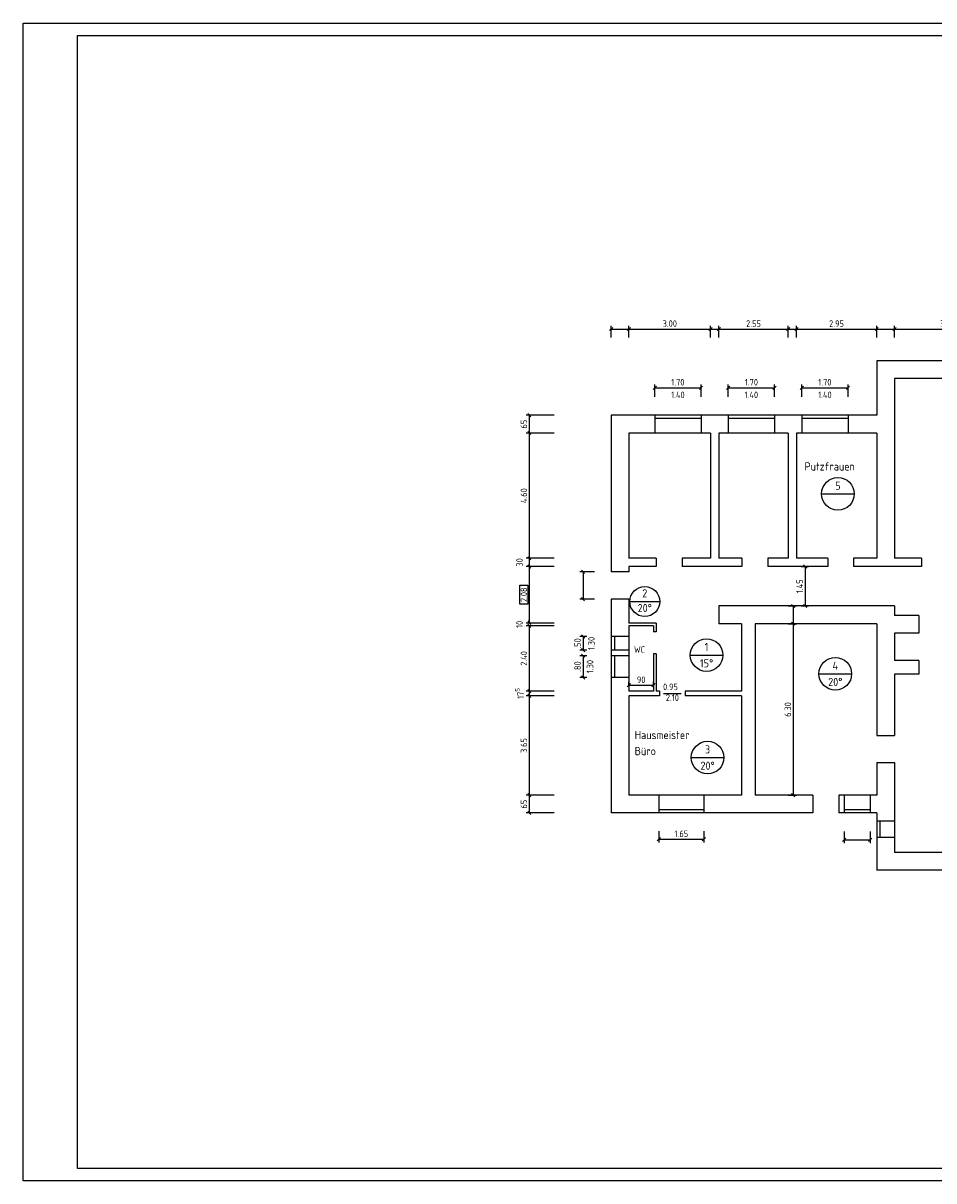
# Model space of a CAD drawing. Header units: metres. Extents: x 0 to 75, y 0 to 42.5.
# Tile 1 of 4: x 0 to 33.5, y 0 to 42.5. Entities that reach past the tile are written whole.
import ezdxf
from ezdxf.enums import TextEntityAlignment as Align

# ---------------------------------------------------------------- set-up
doc = ezdxf.new("R2010")
doc.units = ezdxf.units.M
doc.header["$LTSCALE"] = 0.015
doc.header["$PDMODE"] = 35
for name, color, linetype in [('BEM', 7, 'Continuous'), ('FENSTER', 4, 'Continuous'), ('RAHMEN', 7, 'Continuous'), ('TEXT', 7, 'Continuous'), ('UNKLAR', 1, 'Continuous'), ('WAND', 62, 'Continuous')]:
    doc.layers.add(name, color=color, linetype=linetype)
doc.styles.add('ISOCP', font='isocp.shx', dxfattribs={"height": 0.24})
doc.dimstyles.new('METER_2S', dxfattribs={"dimtxt": 0.24, "dimasz": 0.12, "dimexe": 0.12, "dimexo": 0.12, "dimgap": 0.08, "dimtad": 1, "dimdec": 0, "dimlfac": 100, "dimzin": 5, "dimdsep": 46, "dimtxsty": 'ISOCP', "dimblk1": 'OBLIQUE', "dimblk2": 'OBLIQUE', "dimsah": 1, "dimcen": 0, "dimclrd": 256, "dimclre": 256, "dimclrt": 256, "dimadec": 0, "dimazin": 0, "dimtfac": 1, "dimtdec": 0, "dimtofl": 0, "dimtmove": 2, "dimatfit": 3, "dimldrblk": 'DOT', "dimfxl": 0, "dimtolj": 1, "dimtzin": 0, "dimlwd": -1, "dimlwe": -1, "dimarcsym": 0})

# ---------------------------------------------------------------- blocks, each defined once
blk = doc.blocks.new('_OBLIQUE')
at = {"color": 0, "linetype": 'ByBlock'}
blk.add_line((-0.5, -0.5), (0.5, 0.5), dxfattribs=at)
blk = doc.blocks.new('*D5')
at = {"layer": 'BEM'}
for p, q in [((19.501, 28.104), (18.474, 28.104)), ((18.594, 28.104), (18.594, 27.454)), ((19.501, 27.454), (18.474, 27.454))]:
    blk.add_line(p, q, dxfattribs=at)
at = {"layer": 'DEFPOINTS', "color": 0}
for p in [(19.621, 28.104), (18.594, 27.454), (19.621, 27.454)]:
    blk.add_point(p, dxfattribs=at)
at = {"layer": 'BEM', "xscale": 0.12, "yscale": 0.12, "zscale": 0.12}
for p, rotation in [((18.594, 28.104), 90), ((18.594, 27.454), 270)]:
    blk.add_blockref('_OBLIQUE', p, dxfattribs=dict(at, rotation=rotation))
at = {"layer": 'BEM', "insert": (18.394, 27.779), "char_height": 0.24, "attachment_point": 5, "rotation": 90, "style": 'ISOCP'}
blk.add_mtext('\\A1;65', dxfattribs=at)
blk = doc.blocks.new('_Dot')
at = {"color": 0, "linetype": 'ByBlock', "lineweight": -2}
blk.add_line((-0.5, 0), (-1, 0), dxfattribs=at)
at = {"color": 0, "linetype": 'ByBlock', "const_width": 0.5}
blk.add_lwpolyline([(-0.25, 0, 1), (0.25, 0, 1)], format="xyb", close=True, dxfattribs=at)
blk = doc.blocks.new('*D6')
at = {"layer": 'BEM'}
for p, q in [((19.501, 27.454), (18.474, 27.454)), ((18.594, 27.454), (18.594, 22.854)), ((19.501, 22.854), (18.474, 22.854))]:
    blk.add_line(p, q, dxfattribs=at)
at = {"layer": 'DEFPOINTS', "color": 0}
for p in [(19.621, 27.454), (18.594, 22.854), (19.621, 22.854)]:
    blk.add_point(p, dxfattribs=at)
at = {"layer": 'BEM', "xscale": 0.12, "yscale": 0.12, "zscale": 0.12}
for p, rotation in [((18.594, 27.454), 90), ((18.594, 22.854), 270)]:
    blk.add_blockref('_OBLIQUE', p, dxfattribs=dict(at, rotation=rotation))
at = {"layer": 'BEM', "insert": (18.394, 25.154), "char_height": 0.24, "attachment_point": 5, "rotation": 90, "style": 'ISOCP'}
blk.add_mtext('\\A1;4.60', dxfattribs=at)
blk = doc.blocks.new('*D7')
at = {"layer": 'BEM'}
for p, q in [((19.501, 22.854), (18.474, 22.854)), ((19.501, 22.554), (18.474, 22.554)), ((18.594, 22.854), (18.594, 22.554))]:
    blk.add_line(p, q, dxfattribs=at)
at = {"layer": 'DEFPOINTS', "color": 0}
for p in [(18.594, 22.554), (19.621, 22.854), (19.621, 22.554)]:
    blk.add_point(p, dxfattribs=at)
at = {"layer": 'BEM', "xscale": 0.12, "yscale": 0.12, "zscale": 0.12}
for p, rotation in [((18.594, 22.854), 90), ((18.594, 22.554), 270)]:
    blk.add_blockref('_OBLIQUE', p, dxfattribs=dict(at, rotation=rotation))
at = {"layer": 'BEM', "insert": (18.234, 22.704), "char_height": 0.24, "attachment_point": 5, "rotation": 90, "style": 'ISOCP'}
blk.add_mtext('\\A1;30', dxfattribs=at)
blk = doc.blocks.new('*D8')
at = {"layer": 'BEM'}
for p, q in [((19.501, 22.554), (18.474, 22.554)), ((18.594, 22.554), (18.594, 20.479)), ((19.501, 20.479), (18.474, 20.479))]:
    blk.add_line(p, q, dxfattribs=at)
at = {"layer": 'DEFPOINTS', "color": 0}
for p in [(19.621, 22.554), (18.594, 20.479), (19.621, 20.479)]:
    blk.add_point(p, dxfattribs=at)
at = {"layer": 'BEM', "xscale": 0.12, "yscale": 0.12, "zscale": 0.12}
for p, rotation in [((18.594, 22.554), 90), ((18.594, 20.479), 270)]:
    blk.add_blockref('_OBLIQUE', p, dxfattribs=dict(at, rotation=rotation))
at = {"layer": 'BEM', "insert": (18.394, 21.516), "char_height": 0.24, "attachment_point": 5, "rotation": 90, "style": 'ISOCP'}
blk.add_mtext('\\A1;2.08', dxfattribs=at)
blk = doc.blocks.new('*D9')
at = {"layer": 'BEM'}
for p, q in [((19.501, 20.479), (18.474, 20.479)), ((18.594, 20.479), (18.594, 20.599)), ((19.501, 20.379), (18.474, 20.379)), ((18.594, 20.379), (18.594, 20.259))]:
    blk.add_line(p, q, dxfattribs=at)
at = {"layer": 'DEFPOINTS', "color": 0}
for p in [(19.621, 20.479), (18.594, 20.379), (19.621, 20.379)]:
    blk.add_point(p, dxfattribs=at)
at = {"layer": 'BEM', "xscale": 0.12, "yscale": 0.12, "zscale": 0.12}
for p, rotation in [((18.594, 20.479), 270), ((18.594, 20.379), 90)]:
    blk.add_blockref('_OBLIQUE', p, dxfattribs=dict(at, rotation=rotation))
at = {"layer": 'BEM', "insert": (18.234, 20.429), "char_height": 0.24, "attachment_point": 5, "rotation": 90, "style": 'ISOCP'}
blk.add_mtext('\\A1;10', dxfattribs=at)
blk = doc.blocks.new('*D10')
at = {"layer": 'BEM'}
for p, q in [((19.501, 20.379), (18.474, 20.379)), ((18.594, 20.379), (18.594, 17.979)), ((19.501, 17.979), (18.474, 17.979))]:
    blk.add_line(p, q, dxfattribs=at)
at = {"layer": 'DEFPOINTS', "color": 0}
for p in [(19.621, 20.379), (18.594, 17.979), (19.621, 17.979)]:
    blk.add_point(p, dxfattribs=at)
at = {"layer": 'BEM', "xscale": 0.12, "yscale": 0.12, "zscale": 0.12}
for p, rotation in [((18.594, 20.379), 90), ((18.594, 17.979), 270)]:
    blk.add_blockref('_OBLIQUE', p, dxfattribs=dict(at, rotation=rotation))
at = {"layer": 'BEM', "insert": (18.394, 19.179), "char_height": 0.24, "attachment_point": 5, "rotation": 90, "style": 'ISOCP'}
blk.add_mtext('\\A1;2.40', dxfattribs=at)
blk = doc.blocks.new('*D11')
at = {"layer": 'BEM'}
for p, q in [((19.501, 17.979), (18.474, 17.979)), ((18.594, 17.979), (18.594, 17.804)), ((19.501, 17.804), (18.474, 17.804))]:
    blk.add_line(p, q, dxfattribs=at)
at = {"layer": 'DEFPOINTS', "color": 0}
for p in [(19.621, 17.979), (18.594, 17.804), (19.621, 17.804)]:
    blk.add_point(p, dxfattribs=at)
at = {"layer": 'BEM', "xscale": 0.12, "yscale": 0.12, "zscale": 0.12}
for p, rotation in [((18.594, 17.979), 90), ((18.594, 17.804), 270)]:
    blk.add_blockref('_OBLIQUE', p, dxfattribs=dict(at, rotation=rotation))
at = {"layer": 'BEM', "insert": (18.234, 17.891), "char_height": 0.24, "attachment_point": 5, "rotation": 90, "style": 'ISOCP'}
blk.add_mtext('\\A1;17\\H0.7x;\\S5^ ;', dxfattribs=at)
blk = doc.blocks.new('*D12')
at = {"layer": 'BEM'}
for p, q in [((19.501, 17.804), (18.474, 17.804)), ((18.594, 17.804), (18.594, 14.154)), ((19.501, 14.154), (18.474, 14.154))]:
    blk.add_line(p, q, dxfattribs=at)
at = {"layer": 'DEFPOINTS', "color": 0}
for p in [(19.621, 17.804), (18.594, 14.154), (19.621, 14.154)]:
    blk.add_point(p, dxfattribs=at)
at = {"layer": 'BEM', "xscale": 0.12, "yscale": 0.12, "zscale": 0.12}
for p, rotation in [((18.594, 17.804), 90), ((18.594, 14.154), 270)]:
    blk.add_blockref('_OBLIQUE', p, dxfattribs=dict(at, rotation=rotation))
at = {"layer": 'BEM', "insert": (18.394, 15.979), "char_height": 0.24, "attachment_point": 5, "rotation": 90, "style": 'ISOCP'}
blk.add_mtext('\\A1;3.65', dxfattribs=at)
blk = doc.blocks.new('*D13')
at = {"layer": 'BEM'}
for p, q in [((19.501, 14.154), (18.474, 14.154)), ((18.594, 14.154), (18.594, 13.504)), ((19.501, 13.504), (18.474, 13.504))]:
    blk.add_line(p, q, dxfattribs=at)
at = {"layer": 'DEFPOINTS', "color": 0}
for p in [(19.621, 14.154), (18.594, 13.504), (19.621, 13.504)]:
    blk.add_point(p, dxfattribs=at)
at = {"layer": 'BEM', "xscale": 0.12, "yscale": 0.12, "zscale": 0.12}
for p, rotation in [((18.594, 14.154), 90), ((18.594, 13.504), 270)]:
    blk.add_blockref('_OBLIQUE', p, dxfattribs=dict(at, rotation=rotation))
at = {"layer": 'BEM', "insert": (18.394, 13.829), "char_height": 0.24, "attachment_point": 5, "rotation": 90, "style": 'ISOCP'}
blk.add_mtext('\\A1;65', dxfattribs=at)
blk = doc.blocks.new('*D14')
at = {"layer": 'BEM'}
for p, q in [((21.604, 30.957), (21.604, 31.391)), ((21.604, 31.271), (22.254, 31.271)), ((22.254, 30.957), (22.254, 31.391))]:
    blk.add_line(p, q, dxfattribs=at)
at = {"layer": 'DEFPOINTS', "color": 0}
for p in [(22.254, 31.271), (21.604, 30.837), (22.254, 30.837)]:
    blk.add_point(p, dxfattribs=at)
at = {"layer": 'BEM', "xscale": 0.12, "yscale": 0.12, "zscale": 0.12, "rotation": 180}
blk.add_blockref('_OBLIQUE', (21.604, 31.271), dxfattribs=at)
at = {"layer": 'BEM', "xscale": 0.12, "yscale": 0.12, "zscale": 0.12}
blk.add_blockref('_OBLIQUE', (22.254, 31.271), dxfattribs=at)
at = {"layer": 'BEM', "insert": (21.929, 31.471), "char_height": 0.24, "attachment_point": 5, "style": 'ISOCP'}
blk.add_mtext('\\A1;  ', dxfattribs=at)
blk = doc.blocks.new('*D15')
at = {"layer": 'BEM'}
for p, q in [((22.254, 30.957), (22.254, 31.391)), ((22.254, 31.271), (25.254, 31.271)), ((25.254, 30.957), (25.254, 31.391))]:
    blk.add_line(p, q, dxfattribs=at)
at = {"layer": 'DEFPOINTS', "color": 0}
for p in [(25.254, 31.271), (22.254, 30.837), (25.254, 30.837)]:
    blk.add_point(p, dxfattribs=at)
at = {"layer": 'BEM', "xscale": 0.12, "yscale": 0.12, "zscale": 0.12, "rotation": 180}
blk.add_blockref('_OBLIQUE', (22.254, 31.271), dxfattribs=at)
at = {"layer": 'BEM', "xscale": 0.12, "yscale": 0.12, "zscale": 0.12}
blk.add_blockref('_OBLIQUE', (25.254, 31.271), dxfattribs=at)
at = {"layer": 'BEM', "insert": (23.754, 31.471), "char_height": 0.24, "attachment_point": 5, "style": 'ISOCP'}
blk.add_mtext('\\A1;3.00', dxfattribs=at)
blk = doc.blocks.new('*D16')
at = {"layer": 'BEM'}
for p, q in [((25.254, 30.957), (25.254, 31.391)), ((25.254, 31.271), (25.554, 31.271)), ((25.554, 30.957), (25.554, 31.391))]:
    blk.add_line(p, q, dxfattribs=at)
at = {"layer": 'DEFPOINTS', "color": 0}
for p in [(25.554, 31.271), (25.254, 30.837), (25.554, 30.837)]:
    blk.add_point(p, dxfattribs=at)
at = {"layer": 'BEM', "xscale": 0.12, "yscale": 0.12, "zscale": 0.12, "rotation": 180}
blk.add_blockref('_OBLIQUE', (25.254, 31.271), dxfattribs=at)
at = {"layer": 'BEM', "xscale": 0.12, "yscale": 0.12, "zscale": 0.12}
blk.add_blockref('_OBLIQUE', (25.554, 31.271), dxfattribs=at)
at = {"layer": 'BEM', "insert": (25.404, 31.631), "char_height": 0.24, "attachment_point": 5, "style": 'ISOCP'}
blk.add_mtext('\\A1;  ', dxfattribs=at)
blk = doc.blocks.new('*D17')
at = {"layer": 'BEM'}
for p, q in [((25.554, 30.957), (25.554, 31.391)), ((25.554, 31.271), (28.104, 31.271)), ((28.104, 30.957), (28.104, 31.391))]:
    blk.add_line(p, q, dxfattribs=at)
at = {"layer": 'DEFPOINTS', "color": 0}
for p in [(28.104, 31.271), (25.554, 30.837), (28.104, 30.837)]:
    blk.add_point(p, dxfattribs=at)
at = {"layer": 'BEM', "xscale": 0.12, "yscale": 0.12, "zscale": 0.12, "rotation": 180}
blk.add_blockref('_OBLIQUE', (25.554, 31.271), dxfattribs=at)
at = {"layer": 'BEM', "xscale": 0.12, "yscale": 0.12, "zscale": 0.12}
blk.add_blockref('_OBLIQUE', (28.104, 31.271), dxfattribs=at)
at = {"layer": 'BEM', "insert": (26.829, 31.471), "char_height": 0.24, "attachment_point": 5, "style": 'ISOCP'}
blk.add_mtext('\\A1;2.55', dxfattribs=at)
blk = doc.blocks.new('*D18')
at = {"layer": 'BEM'}
for p, q in [((28.104, 30.957), (28.104, 31.391)), ((28.104, 31.271), (28.404, 31.271)), ((28.404, 30.957), (28.404, 31.391))]:
    blk.add_line(p, q, dxfattribs=at)
at = {"layer": 'DEFPOINTS', "color": 0}
for p in [(28.404, 31.271), (28.104, 30.837), (28.404, 30.837)]:
    blk.add_point(p, dxfattribs=at)
at = {"layer": 'BEM', "xscale": 0.12, "yscale": 0.12, "zscale": 0.12, "rotation": 180}
blk.add_blockref('_OBLIQUE', (28.104, 31.271), dxfattribs=at)
at = {"layer": 'BEM', "xscale": 0.12, "yscale": 0.12, "zscale": 0.12}
blk.add_blockref('_OBLIQUE', (28.404, 31.271), dxfattribs=at)
at = {"layer": 'BEM', "insert": (28.254, 31.631), "char_height": 0.24, "attachment_point": 5, "style": 'ISOCP'}
blk.add_mtext('\\A1;  ', dxfattribs=at)
blk = doc.blocks.new('*D19')
at = {"layer": 'BEM'}
for p, q in [((28.404, 30.957), (28.404, 31.391)), ((28.404, 31.271), (31.354, 31.271)), ((31.354, 30.957), (31.354, 31.391))]:
    blk.add_line(p, q, dxfattribs=at)
at = {"layer": 'DEFPOINTS', "color": 0}
for p in [(31.354, 31.271), (28.404, 30.837), (31.354, 30.837)]:
    blk.add_point(p, dxfattribs=at)
at = {"layer": 'BEM', "xscale": 0.12, "yscale": 0.12, "zscale": 0.12, "rotation": 180}
blk.add_blockref('_OBLIQUE', (28.404, 31.271), dxfattribs=at)
at = {"layer": 'BEM', "xscale": 0.12, "yscale": 0.12, "zscale": 0.12}
blk.add_blockref('_OBLIQUE', (31.354, 31.271), dxfattribs=at)
at = {"layer": 'BEM', "insert": (29.879, 31.471), "char_height": 0.24, "attachment_point": 5, "style": 'ISOCP'}
blk.add_mtext('\\A1;2.95', dxfattribs=at)
blk = doc.blocks.new('*D20')
at = {"layer": 'BEM'}
for p, q in [((31.354, 30.957), (31.354, 31.391)), ((31.354, 31.271), (32.004, 31.271)), ((32.004, 30.957), (32.004, 31.391))]:
    blk.add_line(p, q, dxfattribs=at)
at = {"layer": 'DEFPOINTS', "color": 0}
for p in [(32.004, 31.271), (31.354, 30.837), (32.004, 30.837)]:
    blk.add_point(p, dxfattribs=at)
at = {"layer": 'BEM', "xscale": 0.12, "yscale": 0.12, "zscale": 0.12, "rotation": 180}
blk.add_blockref('_OBLIQUE', (31.354, 31.271), dxfattribs=at)
at = {"layer": 'BEM', "xscale": 0.12, "yscale": 0.12, "zscale": 0.12}
blk.add_blockref('_OBLIQUE', (32.004, 31.271), dxfattribs=at)
at = {"layer": 'BEM', "insert": (31.679, 31.471), "char_height": 0.24, "attachment_point": 5, "style": 'ISOCP'}
blk.add_mtext('\\A1;  ', dxfattribs=at)
blk = doc.blocks.new('*D21')
at = {"layer": 'BEM'}
for p, q in [((32.004, 30.957), (32.004, 31.391)), ((32.004, 31.271), (35.904, 31.271)), ((35.904, 30.957), (35.904, 31.391))]:
    blk.add_line(p, q, dxfattribs=at)
at = {"layer": 'DEFPOINTS', "color": 0}
for p in [(35.904, 31.271), (32.004, 30.837), (35.904, 30.837)]:
    blk.add_point(p, dxfattribs=at)
at = {"layer": 'BEM', "xscale": 0.12, "yscale": 0.12, "zscale": 0.12, "rotation": 180}
blk.add_blockref('_OBLIQUE', (32.004, 31.271), dxfattribs=at)
at = {"layer": 'BEM', "xscale": 0.12, "yscale": 0.12, "zscale": 0.12}
blk.add_blockref('_OBLIQUE', (35.904, 31.271), dxfattribs=at)
at = {"layer": 'BEM', "insert": (33.954, 31.471), "char_height": 0.24, "attachment_point": 5, "style": 'ISOCP'}
blk.add_mtext('\\A1;3.90', dxfattribs=at)
blk = doc.blocks.new('*D33')
at = {"layer": 'BEM'}
for p, q in [((23.201, 28.777), (23.201, 29.237)), ((23.201, 29.117), (24.901, 29.117)), ((24.901, 28.777), (24.901, 29.237))]:
    blk.add_line(p, q, dxfattribs=at)
at = {"layer": 'DEFPOINTS', "color": 0}
for p in [(24.901, 29.117), (23.201, 28.657), (24.901, 28.657)]:
    blk.add_point(p, dxfattribs=at)
at = {"layer": 'BEM', "xscale": 0.12, "yscale": 0.12, "zscale": 0.12, "rotation": 180}
blk.add_blockref('_OBLIQUE', (23.201, 29.117), dxfattribs=at)
at = {"layer": 'BEM', "xscale": 0.12, "yscale": 0.12, "zscale": 0.12}
blk.add_blockref('_OBLIQUE', (24.901, 29.117), dxfattribs=at)
at = {"layer": 'BEM', "insert": (24.051, 29.317), "char_height": 0.24, "attachment_point": 5, "style": 'ISOCP'}
blk.add_mtext('\\A1;1.70', dxfattribs=at)
blk = doc.blocks.new('*D34')
at = {"layer": 'BEM'}
for p, q in [((25.901, 28.777), (25.901, 29.237)), ((25.901, 29.117), (27.601, 29.117)), ((27.601, 28.777), (27.601, 29.237))]:
    blk.add_line(p, q, dxfattribs=at)
at = {"layer": 'DEFPOINTS', "color": 0}
for p in [(27.601, 29.117), (25.901, 28.657), (27.601, 28.657)]:
    blk.add_point(p, dxfattribs=at)
at = {"layer": 'BEM', "xscale": 0.12, "yscale": 0.12, "zscale": 0.12, "rotation": 180}
blk.add_blockref('_OBLIQUE', (25.901, 29.117), dxfattribs=at)
at = {"layer": 'BEM', "xscale": 0.12, "yscale": 0.12, "zscale": 0.12}
blk.add_blockref('_OBLIQUE', (27.601, 29.117), dxfattribs=at)
at = {"layer": 'BEM', "insert": (26.751, 29.317), "char_height": 0.24, "attachment_point": 5, "style": 'ISOCP'}
blk.add_mtext('\\A1;1.70', dxfattribs=at)
blk = doc.blocks.new('*D35')
at = {"layer": 'BEM'}
for p, q in [((28.601, 28.777), (28.601, 29.237)), ((28.601, 29.117), (30.301, 29.117)), ((30.301, 28.777), (30.301, 29.237))]:
    blk.add_line(p, q, dxfattribs=at)
at = {"layer": 'DEFPOINTS', "color": 0}
for p in [(30.301, 29.117), (28.601, 28.657), (30.301, 28.657)]:
    blk.add_point(p, dxfattribs=at)
at = {"layer": 'BEM', "xscale": 0.12, "yscale": 0.12, "zscale": 0.12, "rotation": 180}
blk.add_blockref('_OBLIQUE', (28.601, 29.117), dxfattribs=at)
at = {"layer": 'BEM', "xscale": 0.12, "yscale": 0.12, "zscale": 0.12}
blk.add_blockref('_OBLIQUE', (30.301, 29.117), dxfattribs=at)
at = {"layer": 'BEM', "insert": (29.451, 29.317), "char_height": 0.24, "attachment_point": 5, "style": 'ISOCP'}
blk.add_mtext('\\A1;1.70', dxfattribs=at)
blk = doc.blocks.new('*D37')
at = {"layer": 'BEM'}
for p, q in [((20.985, 22.354), (20.446, 22.354)), ((20.566, 22.354), (20.566, 21.354)), ((20.985, 21.354), (20.446, 21.354))]:
    blk.add_line(p, q, dxfattribs=at)
at = {"layer": 'DEFPOINTS', "color": 0}
for p in [(21.105, 22.354), (20.566, 21.354), (21.105, 21.354)]:
    blk.add_point(p, dxfattribs=at)
at = {"layer": 'BEM', "xscale": 0.12, "yscale": 0.12, "zscale": 0.12}
for p, rotation in [((20.566, 22.354), 90), ((20.566, 21.354), 270)]:
    blk.add_blockref('_OBLIQUE', p, dxfattribs=dict(at, rotation=rotation))
at = {"layer": 'BEM', "insert": (20.366, 21.854), "char_height": 0.24, "attachment_point": 5, "rotation": 90, "style": 'ISOCP'}
blk.add_mtext('\\A1;  ', dxfattribs=at)
blk = doc.blocks.new('*D38')
at = {"layer": 'BEM'}
for p, q in [((22.254, 18.211), (22.254, 18.315)), ((23.154, 18.183), (23.154, 18.315)), ((22.254, 18.195), (23.154, 18.195))]:
    blk.add_line(p, q, dxfattribs=at)
at = {"layer": 'DEFPOINTS', "color": 0}
for p in [(22.254, 18.091), (23.154, 18.195), (23.154, 18.063)]:
    blk.add_point(p, dxfattribs=at)
at = {"layer": 'BEM', "xscale": 0.12, "yscale": 0.12, "zscale": 0.12, "rotation": 180}
blk.add_blockref('_OBLIQUE', (22.254, 18.195), dxfattribs=at)
at = {"layer": 'BEM', "xscale": 0.12, "yscale": 0.12, "zscale": 0.12}
blk.add_blockref('_OBLIQUE', (23.154, 18.195), dxfattribs=at)
at = {"layer": 'BEM', "insert": (22.704, 18.395), "char_height": 0.24, "attachment_point": 5, "style": 'ISOCP'}
blk.add_mtext('\\A1;90', dxfattribs=at)
blk = doc.blocks.new('*D39')
at = {"layer": 'BEM'}
for p, q in [((20.707, 19.979), (20.449, 19.979)), ((20.569, 19.979), (20.569, 19.479)), ((20.707, 19.479), (20.449, 19.479))]:
    blk.add_line(p, q, dxfattribs=at)
at = {"layer": 'DEFPOINTS', "color": 0}
for p in [(20.827, 19.979), (20.569, 19.479), (20.827, 19.479)]:
    blk.add_point(p, dxfattribs=at)
at = {"layer": 'BEM', "xscale": 0.12, "yscale": 0.12, "zscale": 0.12}
for p, rotation in [((20.569, 19.979), 90), ((20.569, 19.479), 270)]:
    blk.add_blockref('_OBLIQUE', p, dxfattribs=dict(at, rotation=rotation))
at = {"layer": 'BEM', "insert": (20.369, 19.729), "char_height": 0.24, "attachment_point": 5, "rotation": 90, "style": 'ISOCP'}
blk.add_mtext('\\A1;.50', dxfattribs=at)
blk = doc.blocks.new('*D40')
at = {"layer": 'BEM'}
for p, q in [((20.707, 19.279), (20.449, 19.279)), ((20.569, 19.279), (20.569, 18.479)), ((20.707, 18.479), (20.449, 18.479))]:
    blk.add_line(p, q, dxfattribs=at)
at = {"layer": 'DEFPOINTS', "color": 0}
for p in [(20.827, 19.279), (20.569, 18.479), (20.827, 18.479)]:
    blk.add_point(p, dxfattribs=at)
at = {"layer": 'BEM', "xscale": 0.12, "yscale": 0.12, "zscale": 0.12}
for p, rotation in [((20.569, 19.279), 90), ((20.569, 18.479), 270)]:
    blk.add_blockref('_OBLIQUE', p, dxfattribs=dict(at, rotation=rotation))
at = {"layer": 'BEM', "insert": (20.369, 18.879), "char_height": 0.24, "attachment_point": 5, "rotation": 90, "style": 'ISOCP'}
blk.add_mtext('\\A1;.80', dxfattribs=at)
blk = doc.blocks.new('*D41')
at = {"layer": 'BEM'}
for p, q in [((28.574, 22.554), (28.844, 22.554)), ((28.724, 22.554), (28.724, 21.104)), ((28.574, 21.104), (28.844, 21.104))]:
    blk.add_line(p, q, dxfattribs=at)
at = {"layer": 'DEFPOINTS', "color": 0}
for p in [(28.454, 22.554), (28.454, 21.104), (28.724, 21.104)]:
    blk.add_point(p, dxfattribs=at)
at = {"layer": 'BEM', "xscale": 0.12, "yscale": 0.12, "zscale": 0.12}
for p, rotation in [((28.724, 22.554), 90), ((28.724, 21.104), 270)]:
    blk.add_blockref('_OBLIQUE', p, dxfattribs=dict(at, rotation=rotation))
at = {"layer": 'BEM', "insert": (28.524, 21.829), "char_height": 0.24, "attachment_point": 5, "rotation": 90, "style": 'ISOCP'}
blk.add_mtext('\\A1;1.45', dxfattribs=at)
blk = doc.blocks.new('*D45')
at = {"layer": 'BEM'}
for p, q in [((23.354, 12.84), (23.354, 12.421)), ((25.004, 12.84), (25.004, 12.421)), ((23.354, 12.541), (25.004, 12.541))]:
    blk.add_line(p, q, dxfattribs=at)
at = {"layer": 'DEFPOINTS', "color": 0}
for p in [(23.354, 12.96), (25.004, 12.96), (25.004, 12.541)]:
    blk.add_point(p, dxfattribs=at)
at = {"layer": 'BEM', "xscale": 0.12, "yscale": 0.12, "zscale": 0.12, "rotation": 180}
blk.add_blockref('_OBLIQUE', (23.354, 12.541), dxfattribs=at)
at = {"layer": 'BEM', "xscale": 0.12, "yscale": 0.12, "zscale": 0.12}
blk.add_blockref('_OBLIQUE', (25.004, 12.541), dxfattribs=at)
at = {"layer": 'BEM', "insert": (24.179, 12.741), "char_height": 0.24, "attachment_point": 5, "style": 'ISOCP'}
blk.add_mtext('\\A1;1.65', dxfattribs=at)
blk = doc.blocks.new('*D46')
at = {"layer": 'BEM'}
for p, q in [((28.106, 21.104), (28.409, 21.104)), ((28.289, 21.104), (28.289, 20.454)), ((28.106, 20.454), (28.409, 20.454))]:
    blk.add_line(p, q, dxfattribs=at)
at = {"layer": 'DEFPOINTS', "color": 0}
for p in [(27.986, 21.104), (27.986, 20.454), (28.289, 20.454)]:
    blk.add_point(p, dxfattribs=at)
at = {"layer": 'BEM', "xscale": 0.12, "yscale": 0.12, "zscale": 0.12}
for p, rotation in [((28.289, 21.104), 90), ((28.289, 20.454), 270)]:
    blk.add_blockref('_OBLIQUE', p, dxfattribs=dict(at, rotation=rotation))
at = {"layer": 'BEM', "insert": (28.089, 20.779), "char_height": 0.24, "attachment_point": 5, "rotation": 90, "style": 'ISOCP'}
blk.add_mtext('\\A1;  ', dxfattribs=at)
blk = doc.blocks.new('*D47')
at = {"layer": 'BEM'}
for p, q in [((28.106, 20.454), (28.409, 20.454)), ((28.289, 20.454), (28.289, 14.154)), ((28.106, 14.154), (28.409, 14.154))]:
    blk.add_line(p, q, dxfattribs=at)
at = {"layer": 'DEFPOINTS', "color": 0}
for p in [(27.986, 20.454), (27.986, 14.154), (28.289, 14.154)]:
    blk.add_point(p, dxfattribs=at)
at = {"layer": 'BEM', "xscale": 0.12, "yscale": 0.12, "zscale": 0.12}
for p, rotation in [((28.289, 20.454), 90), ((28.289, 14.154), 270)]:
    blk.add_blockref('_OBLIQUE', p, dxfattribs=dict(at, rotation=rotation))
at = {"layer": 'BEM', "insert": (28.089, 17.304), "char_height": 0.24, "attachment_point": 5, "rotation": 90, "style": 'ISOCP'}
blk.add_mtext('\\A1;6.30', dxfattribs=at)
blk = doc.blocks.new('*D48')
at = {"layer": 'BEM'}
for p, q in [((30.162, 12.826), (30.162, 12.402)), ((31.112, 12.826), (31.112, 12.402)), ((30.162, 12.522), (31.112, 12.522))]:
    blk.add_line(p, q, dxfattribs=at)
at = {"layer": 'DEFPOINTS', "color": 0}
for p in [(30.162, 12.946), (31.112, 12.946), (31.112, 12.522)]:
    blk.add_point(p, dxfattribs=at)
at = {"layer": 'BEM', "xscale": 0.12, "yscale": 0.12, "zscale": 0.12, "rotation": 180}
blk.add_blockref('_OBLIQUE', (30.162, 12.522), dxfattribs=at)
at = {"layer": 'BEM', "xscale": 0.12, "yscale": 0.12, "zscale": 0.12}
blk.add_blockref('_OBLIQUE', (31.112, 12.522), dxfattribs=at)
at = {"layer": 'BEM', "insert": (30.637, 12.722), "char_height": 0.24, "attachment_point": 5, "style": 'ISOCP'}
blk.add_mtext('\\A1;  ', dxfattribs=at)

msp = doc.modelspace()

# ---------------------------------------------------------------- linework, layer by layer
at = {"layer": 'FENSTER'}
for p, q in [((24.901, 28.104), (23.201, 28.104)), ((27.601, 28.104), (25.901, 28.104)), ((30.301, 28.104), (28.601, 28.104)), ((24.901, 27.984), (23.201, 27.984)), ((27.601, 27.984), (25.901, 27.984)), ((30.301, 27.984), (28.601, 27.984)), ((24.901, 27.454), (23.201, 27.454)), ((27.601, 27.454), (25.901, 27.454)), ((30.301, 27.454), (28.601, 27.454)), ((21.604, 19.979), (21.604, 19.479)), ((21.724, 19.979), (21.724, 19.479)), ((22.254, 19.979), (22.254, 19.479)), ((21.604, 19.279), (21.604, 18.479)), ((21.724, 19.279), (21.724, 18.479)), ((22.254, 19.279), (22.254, 18.479)), ((25.004, 14.154), (23.354, 14.154)), ((31.112, 14.154), (30.162, 14.154)), ((25.004, 13.624), (23.354, 13.624)), ((31.112, 13.624), (30.162, 13.624)), ((25.004, 13.504), (23.354, 13.504)), ((31.112, 13.504), (30.162, 13.504)), ((31.354, 13.204), (31.354, 12.604)), ((31.474, 13.204), (31.474, 12.604)), ((32.004, 13.204), (32.004, 12.604))]:
    msp.add_line(p, q, dxfattribs=at)
at = {"layer": 'RAHMEN'}
for points in [[(74.95, 0), (0, 0), (0, 42.5), (74.95, 42.5)], [(74.5, 0.45), (2, 0.45), (2, 42.05), (74.5, 42.05)]]:
    msp.add_lwpolyline(points, close=True, dxfattribs=at)
at = {"layer": 'TEXT'}
for p, q in [((29.329, 25.219), (30.529, 25.219)), ((22.285, 21.267), (23.385, 21.267)), ((24.505, 19.301), (25.705, 19.301)), ((29.234, 18.615), (30.434, 18.615)), ((23.527, 17.891), (24.172, 17.891)), ((24.542, 15.539), (25.742, 15.539))]:
    msp.add_line(p, q, dxfattribs=at)
for centre, radius in [((29.929, 25.219), 0.6), ((22.835, 21.267), 0.55), ((25.105, 19.301), 0.6), ((29.834, 18.615), 0.6), ((25.142, 15.539), 0.6)]:
    msp.add_circle(centre, radius, dxfattribs=at)
at = {"layer": 'UNKLAR'}
msp.add_lwpolyline([(18.244, 21.866), (18.543, 21.866), (18.543, 21.174), (18.244, 21.174)], close=True, dxfattribs=at)
at = {"layer": 'WAND'}
for p, q in [((31.354, 30.104), (31.354, 28.104)), ((36.554, 30.104), (31.354, 30.104)), ((32.004, 29.454), (32.004, 22.854)), ((35.904, 29.454), (32.004, 29.454)), ((21.604, 28.104), (21.604, 22.354)), ((23.201, 28.104), (21.604, 28.104)), ((23.201, 28.104), (23.201, 27.454)), ((24.901, 28.104), (24.901, 27.454)), ((25.901, 28.104), (24.901, 28.104)), ((25.901, 28.104), (25.901, 27.454)), ((27.601, 28.104), (27.601, 27.454)), ((28.601, 28.104), (27.601, 28.104)), ((28.601, 28.104), (28.601, 27.454)), ((31.354, 28.104), (30.301, 28.104)), ((30.301, 28.104), (30.301, 27.454)), ((22.254, 27.454), (22.254, 22.854)), ((23.201, 27.454), (22.254, 27.454)), ((25.254, 27.454), (24.901, 27.454)), ((25.254, 27.454), (25.254, 22.854)), ((25.554, 27.454), (25.554, 22.854)), ((25.901, 27.454), (25.554, 27.454)), ((28.104, 27.454), (27.601, 27.454)), ((28.104, 27.454), (28.104, 22.854)), ((28.404, 27.454), (28.404, 22.854)), ((28.601, 27.454), (28.404, 27.454)), ((31.354, 27.454), (30.301, 27.454)), ((31.354, 27.454), (31.354, 22.854)), ((23.254, 22.854), (22.254, 22.854)), ((22.254, 22.554), (22.254, 22.354)), ((23.254, 22.554), (22.254, 22.554)), ((23.254, 22.854), (23.254, 22.554)), ((25.254, 22.854), (24.204, 22.854)), ((24.204, 22.854), (24.204, 22.554)), ((26.404, 22.554), (24.204, 22.554)), ((26.404, 22.854), (25.554, 22.854)), ((26.404, 22.854), (26.404, 22.554)), ((28.104, 22.854), (27.354, 22.854)), ((27.354, 22.854), (27.354, 22.554)), ((29.554, 22.554), (27.354, 22.554)), ((29.554, 22.854), (28.404, 22.854)), ((29.554, 22.854), (29.554, 22.554)), ((31.354, 22.854), (30.504, 22.854)), ((30.504, 22.854), (30.504, 22.554)), ((33.004, 22.554), (30.504, 22.554)), ((33.004, 22.854), (32.004, 22.854)), ((33.004, 22.854), (33.004, 22.554)), ((22.254, 22.354), (21.604, 22.354)), ((22.254, 21.354), (21.604, 21.354)), ((21.604, 21.354), (21.604, 19.979)), ((22.254, 21.354), (22.254, 20.479)), ((25.554, 21.104), (25.554, 20.454)), ((32.004, 21.104), (25.554, 21.104)), ((32.004, 21.104), (32.004, 20.754)), ((23.254, 20.479), (22.254, 20.479)), ((23.254, 20.479), (23.254, 20.149)), ((26.394, 20.454), (25.554, 20.454)), ((26.394, 20.454), (26.394, 17.979)), ((26.894, 20.454), (26.894, 14.154)), ((31.354, 20.454), (26.894, 20.454)), ((31.354, 20.454), (31.354, 16.354)), ((32.904, 20.754), (32.004, 20.754)), ((32.904, 20.754), (32.904, 20.104)), ((22.254, 19.979), (21.604, 19.979)), ((23.154, 20.379), (22.254, 20.379)), ((22.254, 20.379), (22.254, 19.979)), ((23.154, 20.379), (23.154, 20.149)), ((23.254, 20.149), (23.154, 20.149)), ((32.004, 20.104), (32.004, 19.104)), ((32.904, 20.104), (32.004, 20.104)), ((22.254, 19.479), (21.604, 19.479)), ((21.604, 19.479), (21.604, 19.279)), ((22.254, 19.279), (21.604, 19.279)), ((22.254, 19.479), (22.254, 19.279)), ((23.254, 19.349), (23.154, 19.349)), ((23.154, 19.349), (23.154, 17.979)), ((23.254, 19.349), (23.254, 17.979)), ((32.904, 19.104), (32.004, 19.104)), ((32.904, 19.104), (32.904, 18.604)), ((22.254, 18.479), (21.604, 18.479)), ((21.604, 18.479), (21.604, 13.504)), ((22.254, 18.479), (22.254, 17.979)), ((32.004, 18.604), (32.004, 16.354)), ((32.904, 18.604), (32.004, 18.604)), ((23.154, 17.979), (22.254, 17.979)), ((23.374, 17.979), (23.254, 17.979)), ((23.374, 17.979), (23.374, 17.804)), ((26.394, 17.979), (24.324, 17.979)), ((24.324, 17.979), (24.324, 17.804)), ((22.254, 17.804), (22.254, 14.154)), ((23.374, 17.804), (22.254, 17.804)), ((26.394, 17.804), (24.324, 17.804)), ((26.394, 17.804), (26.394, 14.154)), ((31.354, 16.354), (32.004, 16.354)), ((31.354, 15.354), (32.004, 15.354)), ((31.354, 15.354), (31.354, 14.154)), ((32.004, 15.354), (32.004, 13.204)), ((23.354, 14.154), (22.254, 14.154)), ((23.354, 14.154), (23.354, 13.504)), ((26.394, 14.154), (25.004, 14.154)), ((25.004, 14.154), (25.004, 13.504)), ((29.012, 14.154), (26.894, 14.154)), ((29.012, 14.154), (29.012, 13.504)), ((29.962, 14.154), (29.962, 13.504)), ((30.162, 14.154), (29.962, 14.154)), ((30.162, 14.154), (30.162, 13.504)), ((31.354, 14.154), (31.112, 14.154)), ((31.112, 14.154), (31.112, 13.504)), ((23.354, 13.504), (21.604, 13.504)), ((29.012, 13.504), (25.004, 13.504)), ((30.162, 13.504), (29.962, 13.504)), ((31.354, 13.504), (31.112, 13.504)), ((31.354, 13.504), (31.354, 13.204)), ((32.004, 13.204), (31.354, 13.204)), ((32.004, 12.604), (31.354, 12.604)), ((31.354, 12.604), (31.354, 11.407)), ((32.004, 12.604), (32.004, 12.057)), ((35.904, 12.057), (32.004, 12.057)), ((36.554, 11.407), (31.354, 11.407))]:
    msp.add_line(p, q, dxfattribs=at)

# ---------------------------------------------------------------- texts
at = {"layer": 'BEM', "style": 'ISOCP'}
for p in [(24.051, 28.854), (26.751, 28.854), (29.451, 28.854)]:
    msp.add_text('1.40', height=0.24, dxfattribs=at).set_placement(p, align=Align.MIDDLE)
for p in [(20.874, 19.729), (20.823, 18.879)]:
    msp.add_text('1.30', height=0.24, rotation=90, dxfattribs=at).set_placement(p, align=Align.MIDDLE)
at = {"layer": 'FENSTER', "style": 'ISOCP'}
msp.add_text('WC', height=0.24, dxfattribs=at).set_placement((22.438, 19.384))
at = {"layer": 'TEXT', "style": 'ISOCP'}
for s, p in [('Putzfrauen', (28.705, 26.077)), ('Hausmeister', (22.465, 16.217)), ('B\\M+5A8B9ro', (22.465, 15.627))]:
    msp.add_text(s, height=0.3, dxfattribs=at).set_placement(p)
for s, height, p in [('5', 0.3, (29.929, 25.519)), ('2', 0.3, (22.835, 21.567)), ('20%%D', 0.3, (22.835, 21.027)), ('1', 0.3, (25.105, 19.601)), ('15%%D', 0.3, (25.105, 19.001)), ('4', 0.3, (29.834, 18.915)), ('0.95 ', 0.24, (23.849, 18.135)), ('20%%D', 0.3, (29.834, 18.315)), ('2.10', 0.24, (23.849, 17.738)), ('3', 0.3, (25.142, 15.839)), ('20%%D', 0.3, (25.142, 15.239))]:
    msp.add_text(s, height=height, dxfattribs=at).set_placement(p, align=Align.MIDDLE)

# ---------------------------------------------------------------- dimensions: what is measured, and where the dimension line sits
at = {"layer": 'BEM'}
for base, p1, p2, picture, middle in [((22.254, 31.271), (21.604, 30.837), (22.254, 30.837), '*D14', (21.929, 31.471)), ((25.554, 31.271), (25.254, 30.837), (25.554, 30.837), '*D16', (25.404, 31.631)), ((28.404, 31.271), (28.104, 30.837), (28.404, 30.837), '*D18', (28.254, 31.631)), ((32.004, 31.271), (31.354, 30.837), (32.004, 30.837), '*D20', (31.679, 31.471)), ((31.112, 12.522), (30.162, 12.946), (31.112, 12.946), '*D48', (30.637, 12.722))]:
    dim = msp.add_linear_dim(base=base, p1=p1, p2=p2, text='  ', dimstyle='METER_2S', dxfattribs=at)
    dim.commit()
    dim.dimension.update_dxf_attribs({"geometry": picture, "text_midpoint": middle})
for base, p1, p2, picture, middle in [((25.254, 31.271), (22.254, 30.837), (25.254, 30.837), '*D15', (23.754, 31.471)), ((28.104, 31.271), (25.554, 30.837), (28.104, 30.837), '*D17', (26.829, 31.471)), ((31.354, 31.271), (28.404, 30.837), (31.354, 30.837), '*D19', (29.879, 31.471)), ((35.904, 31.271), (32.004, 30.837), (35.904, 30.837), '*D21', (33.954, 31.471)), ((24.901, 29.117), (23.201, 28.657), (24.901, 28.657), '*D33', (24.051, 29.317)), ((27.601, 29.117), (25.901, 28.657), (27.601, 28.657), '*D34', (26.751, 29.317)), ((30.301, 29.117), (28.601, 28.657), (30.301, 28.657), '*D35', (29.451, 29.317)), ((25.004, 12.541), (23.354, 12.96), (25.004, 12.96), '*D45', (24.179, 12.741))]:
    dim = msp.add_linear_dim(base=base, p1=p1, p2=p2, dimstyle='METER_2S', override={"dimdec": 2, "dimlfac": 1}, dxfattribs=at)
    dim.commit()
    dim.dimension.update_dxf_attribs({"geometry": picture, "text_midpoint": middle})
for base, p1, p2, picture, middle in [((18.594, 27.454), (19.621, 28.104), (19.621, 27.454), '*D5', (18.394, 27.779)), ((18.594, 22.554), (19.621, 22.854), (19.621, 22.554), '*D7', (18.234, 22.704)), ((18.594, 20.379), (19.621, 20.479), (19.621, 20.379), '*D9', (18.234, 20.429)), ((18.594, 13.504), (19.621, 14.154), (19.621, 13.504), '*D13', (18.394, 13.829))]:
    dim = msp.add_linear_dim(base=base, p1=p1, p2=p2, angle=90, dimstyle='METER_2S', dxfattribs=at)
    dim.commit()
    dim.dimension.update_dxf_attribs({"geometry": picture, "text_midpoint": middle})
for base, p1, p2, picture, middle in [((18.594, 22.854), (19.621, 27.454), (19.621, 22.854), '*D6', (18.394, 25.154)), ((18.594467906, 20.478888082), (19.620690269, 22.553888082), (19.620690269, 20.478888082), '*D8', (18.394444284, 21.516388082)), ((28.724, 21.104), (28.454, 22.554), (28.454, 21.104), '*D41', (28.524, 21.829)), ((18.594, 17.979), (19.621, 20.379), (19.621, 17.979), '*D10', (18.394, 19.179)), ((28.289, 14.154), (27.986, 20.454), (27.986, 14.154), '*D47', (28.089, 17.304)), ((20.569, 19.479), (20.827, 19.979), (20.827, 19.479), '*D39', (20.369, 19.729)), ((20.569, 18.479), (20.827, 19.279), (20.827, 18.479), '*D40', (20.369, 18.879)), ((18.594, 14.154), (19.621, 17.804), (19.621, 14.154), '*D12', (18.394, 15.979))]:
    dim = msp.add_linear_dim(base=base, p1=p1, p2=p2, angle=90, dimstyle='METER_2S', override={"dimdec": 2, "dimlfac": 1}, dxfattribs=at)
    dim.commit()
    dim.dimension.update_dxf_attribs({"geometry": picture, "text_midpoint": middle})
dim = msp.add_linear_dim(base=(20.566, 21.354), p1=(21.105, 22.354), p2=(21.105, 21.354), angle=90, text='  ', dimstyle='METER_2S', override={"dimdec": 2, "dimlfac": 1}, dxfattribs=at)
dim.commit()
dim.dimension.update_dxf_attribs({"geometry": '*D37', "text_midpoint": (20.366, 21.854)})
for base, p1, p2, text, picture, middle in [((28.289, 20.454), (27.986, 21.104), (27.986, 20.454), '  ', '*D46', (28.089, 20.779)), ((18.594, 17.804), (19.621, 17.979), (19.621, 17.804), '17\\H0.7x;\\S5^ ;', '*D11', (18.234, 17.891))]:
    dim = msp.add_linear_dim(base=base, p1=p1, p2=p2, angle=90, text=text, dimstyle='METER_2S', dxfattribs=at)
    dim.commit()
    dim.dimension.update_dxf_attribs({"geometry": picture, "text_midpoint": middle})
dim = msp.add_linear_dim(base=(23.154, 18.195), p1=(22.254, 18.091), p2=(23.154, 18.063), dimstyle='METER_2S', dxfattribs=at)
dim.commit()
dim.dimension.update_dxf_attribs({"geometry": '*D38', "text_midpoint": (22.704, 18.395)})

doc.saveas('drawing.dxf')
